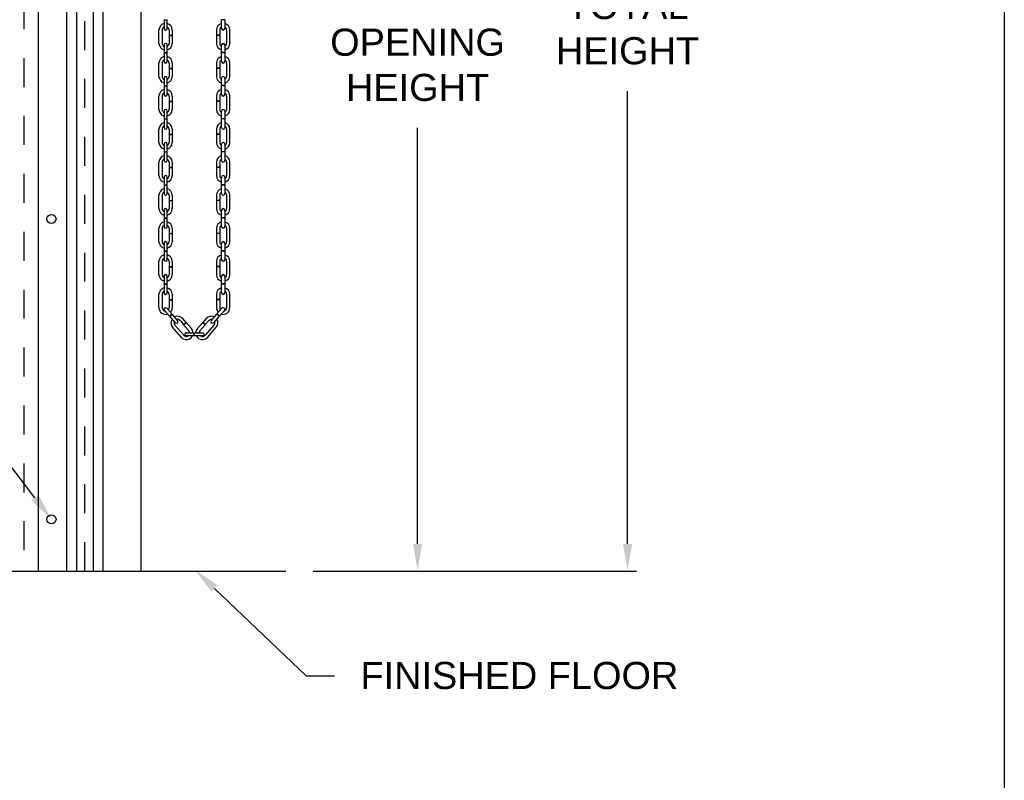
# Model space of a CAD drawing. Header units: inches. Extents: x 169.6 to 213.8, y 195 to 266.5.
# Tile 44 of 58: x 210.4 to 213.8, y 219.6 to 222.3. Entities that reach past the tile are written whole.
import ezdxf
from ezdxf import colors
from ezdxf.entities.mleader import LeaderData, LeaderLine
from ezdxf.math import Vec2, Vec3

# ---------------------------------------------------------------- set-up
doc = ezdxf.new("R2010")
doc.units = ezdxf.units.IN
doc.header["$LTSCALE"] = 0.25
doc.header["$MEASUREMENT"] = 0
doc.linetypes.add('HIDDEN', pattern=[0.375, 0.25, -0.125])
doc.linetypes.add('HIDDEN2', pattern=[0.1875, 0.125, -0.0625])
doc.layers.add('ANNOTATIONS', color=1, linetype='Continuous')
doc.layers.add('CHAIN HOIST RH', color=7, linetype='Continuous')
doc.styles.add('ARIAL', font='arial.ttf', dxfattribs={"height": 0.09375})
doc.dimstyles.new('STANDARD$0', dxfattribs={"dimtxt": 0.09375, "dimasz": 0.09375, "dimexe": 0.03125, "dimexo": 0.046875, "dimgap": 0.09, "dimtad": 0, "dimtih": 1, "dimtoh": 1, "dimdec": 4, "dimzin": 0, "dimdsep": 46, "dimtxsty": 'ARIAL', "dimcen": 0.09, "dimadec": 0, "dimazin": 0, "dimtfac": 1, "dimtdec": 4, "dimtofl": 0, "dimtmove": 0, "dimatfit": 1, "dimfxl": 1, "dimtolj": 1, "dimtzin": 0, "dimarcsym": 0})

# ---------------------------------------------------------------- blocks, each defined once
blk = doc.blocks.new('*D51')
at = {"layer": 'ANNOTATIONS', "color": 0, "lineweight": -2, "transparency": 16777216}
for p, q in [((210.4114, 223.8447), (211.7568, 223.8447)), ((211.7255, 223.751), (211.7255, 222.3138)), ((211.7255, 220.4419), (211.7255, 221.879)), ((211.3645, 220.3481), (211.7568, 220.3481))]:
    blk.add_line(p, q, dxfattribs=at)
at = {"layer": 'ANNOTATIONS', "color": 0, "transparency": 16777216}
for points in [[(211.7099, 223.751), (211.7412, 223.751), (211.7255, 223.8447)], [(211.7099, 220.4419), (211.7412, 220.4419), (211.7255, 220.3481)]]:
    blk.add_solid(points, dxfattribs=at)
at = {"layer": 'defpoints', "color": 0, "transparency": 16777216}
for p in [(210.3645, 223.8447), (211.7255, 223.8447), (211.3176, 220.3481)]:
    blk.add_point(p, dxfattribs=at)
at = {"layer": 'ANNOTATIONS', "color": 0, "transparency": 16777216, "insert": (211.7255, 222.0964), "char_height": 0.09375, "attachment_point": 5, "style": 'ARIAL'}
blk.add_mtext('\\A1;OPENING \\PHEIGHT', dxfattribs=at)
blk = doc.blocks.new('*D52')
at = {"layer": 'ANNOTATIONS', "color": 0, "lineweight": -2, "transparency": 16777216}
for p, q in [((211.3489, 225.0981), (212.4823, 225.0981)), ((212.451, 225.0044), (212.451, 222.4405)), ((212.451, 220.4419), (212.451, 222.0057)), ((211.3645, 220.3481), (212.4823, 220.3481))]:
    blk.add_line(p, q, dxfattribs=at)
at = {"layer": 'ANNOTATIONS', "color": 0, "transparency": 16777216}
for points in [[(212.4354, 225.0044), (212.4667, 225.0044), (212.451, 225.0981)], [(212.4354, 220.4419), (212.4667, 220.4419), (212.451, 220.3481)]]:
    blk.add_solid(points, dxfattribs=at)
at = {"layer": 'defpoints', "color": 0, "transparency": 16777216}
for p in [(211.302, 225.0981), (211.3176, 220.3481), (212.451, 220.3481)]:
    blk.add_point(p, dxfattribs=at)
at = {"layer": 'ANNOTATIONS', "color": 0, "transparency": 16777216, "insert": (212.451, 222.2231), "char_height": 0.09375, "attachment_point": 5, "style": 'ARIAL'}
blk.add_mtext('\\A1;TOTAL\\PHEIGHT', dxfattribs=at)

msp = doc.modelspace()

# ---------------------------------------------------------------- linework, layer by layer
at = {"layer": 'CHAIN HOIST RH', "linetype": 'HIDDEN2'}
msp.add_line((210.36448, 225.12032), (210.36448, 220.3481), dxfattribs=at)
at = {"layer": 'CHAIN HOIST RH', "linetype": 'HIDDEN'}
msp.add_line((210.57541, 220.3481), (210.57541, 224.14599), dxfattribs=at)
at = {"layer": 'CHAIN HOIST RH', "linetype": 'Continuous'}
for p, q in [((210.41481, 224.0981), (210.41481, 220.3481)), ((210.51291, 224.0981), (210.51291, 220.3481)), ((210.54644, 224.0981), (210.54644, 220.3481)), ((210.60439, 224.0981), (210.60439, 220.3481)), ((210.63791, 224.0981), (210.63791, 220.3481)), ((210.77073, 220.3481), (210.77073, 224.0981)), ((209.6395, 220.3481), (211.27073, 220.3481))]:
    msp.add_line(p, q, dxfattribs=at)
at = {"layer": 'CHAIN HOIST RH'}
for p, q in [((210.84935, 222.25239), (210.84935, 222.22264)), ((210.84935, 222.25239), (210.86045, 222.25239)), ((210.86045, 222.22264), (210.86045, 222.25239)), ((211.05933, 222.25239), (211.04823, 222.25239)), ((211.04823, 222.22264), (211.04823, 222.25239)), ((211.05933, 222.25239), (211.05933, 222.22264)), ((210.83198, 222.17088), (210.83198, 222.21731)), ((210.84308, 222.21731), (210.84308, 222.17088)), ((210.86672, 222.21731), (210.86672, 222.19948)), ((210.86672, 222.19948), (210.87782, 222.19948)), ((210.86672, 222.19858), (210.87782, 222.19858)), ((210.86672, 222.19858), (210.86672, 222.17088)), ((210.87782, 222.21731), (210.87782, 222.19948)), ((210.87782, 222.19858), (210.87782, 222.17088)), ((211.03086, 222.21731), (211.03086, 222.19948)), ((211.04196, 222.19948), (211.03086, 222.19948)), ((211.03086, 222.19858), (211.03086, 222.17088)), ((211.04196, 222.19858), (211.03086, 222.19858)), ((211.04196, 222.21731), (211.04196, 222.19948)), ((211.04196, 222.19858), (211.04196, 222.17088)), ((211.0656, 222.21731), (211.0656, 222.17088)), ((211.0767, 222.17088), (211.0767, 222.21731)), ((210.84935, 222.16555), (210.84935, 222.13917)), ((210.86045, 222.13917), (210.86045, 222.16555)), ((211.04823, 222.13917), (211.04823, 222.16555)), ((211.05933, 222.16555), (211.05933, 222.13917)), ((210.84935, 222.13917), (210.86045, 222.13917)), ((210.84935, 222.13827), (210.86045, 222.13827)), ((210.84935, 222.13827), (210.84935, 222.10852)), ((210.86045, 222.10852), (210.86045, 222.13827)), ((211.05933, 222.13917), (211.04823, 222.13917)), ((211.05933, 222.13827), (211.04823, 222.13827)), ((211.04823, 222.10852), (211.04823, 222.13827)), ((211.05933, 222.13827), (211.05933, 222.10852)), ((210.83198, 222.05676), (210.83198, 222.10319)), ((210.84308, 222.10319), (210.84308, 222.05676)), ((210.86672, 222.10319), (210.86672, 222.08536)), ((210.86672, 222.08536), (210.87782, 222.08536)), ((210.87782, 222.10319), (210.87782, 222.08536)), ((211.03086, 222.10319), (211.03086, 222.08536)), ((211.04196, 222.08536), (211.03086, 222.08536)), ((211.04196, 222.10319), (211.04196, 222.08536)), ((211.0656, 222.10319), (211.0656, 222.05676)), ((211.0767, 222.05676), (211.0767, 222.10319)), ((210.84935, 222.05143), (210.84935, 222.02505)), ((210.86045, 222.02505), (210.86045, 222.05143)), ((210.86672, 222.08446), (210.86672, 222.05676)), ((210.86672, 222.08446), (210.87782, 222.08446)), ((210.87782, 222.08446), (210.87782, 222.05676)), ((211.03086, 222.08446), (211.03086, 222.05676)), ((211.04196, 222.08446), (211.03086, 222.08446)), ((211.04196, 222.08446), (211.04196, 222.05676)), ((211.04823, 222.02505), (211.04823, 222.05143)), ((211.05933, 222.05143), (211.05933, 222.02505)), ((210.84935, 222.02505), (210.86045, 222.02505)), ((210.84935, 222.02415), (210.86045, 222.02415)), ((210.84935, 222.02415), (210.84935, 221.99439)), ((210.86045, 221.99439), (210.86045, 222.02415)), ((211.05933, 222.02505), (211.04823, 222.02505)), ((211.04823, 221.99439), (211.04823, 222.02415)), ((211.05933, 222.02415), (211.04823, 222.02415)), ((211.05933, 222.02415), (211.05933, 221.99439)), ((210.83198, 221.94264), (210.83198, 221.98906)), ((210.84308, 221.98906), (210.84308, 221.94264)), ((210.86672, 221.98906), (210.86672, 221.97124)), ((210.87782, 221.98906), (210.87782, 221.97124)), ((211.03086, 221.98906), (211.03086, 221.97124)), ((211.04196, 221.98906), (211.04196, 221.97124)), ((211.0656, 221.98906), (211.0656, 221.94264)), ((211.0767, 221.94264), (211.0767, 221.98906)), ((210.86672, 221.97124), (210.87782, 221.97124)), ((210.86672, 221.97034), (210.86672, 221.94264)), ((210.86672, 221.97034), (210.87782, 221.97034)), ((210.87782, 221.97034), (210.87782, 221.94264)), ((211.04196, 221.97124), (211.03086, 221.97124)), ((211.03086, 221.97034), (211.03086, 221.94264)), ((211.04196, 221.97034), (211.03086, 221.97034)), ((211.04196, 221.97034), (211.04196, 221.94264)), ((210.84935, 221.93731), (210.84935, 221.91093)), ((210.86045, 221.91093), (210.86045, 221.93731)), ((211.04823, 221.91093), (211.04823, 221.93731)), ((211.05933, 221.93731), (211.05933, 221.91093)), ((210.84935, 221.91093), (210.86045, 221.91093)), ((210.84935, 221.91003), (210.86045, 221.91003)), ((210.84935, 221.91003), (210.84935, 221.88027)), ((210.86045, 221.88027), (210.86045, 221.91003)), ((211.05933, 221.91093), (211.04823, 221.91093)), ((211.04823, 221.88027), (211.04823, 221.91003)), ((211.05933, 221.91003), (211.04823, 221.91003)), ((211.05933, 221.91003), (211.05933, 221.88027)), ((210.83198, 221.82852), (210.83198, 221.87494)), ((210.84308, 221.87494), (210.84308, 221.82852)), ((210.86672, 221.87494), (210.86672, 221.85712)), ((210.86672, 221.85712), (210.87782, 221.85712)), ((210.86672, 221.85622), (210.86672, 221.82852)), ((210.86672, 221.85622), (210.87782, 221.85622)), ((210.87782, 221.87494), (210.87782, 221.85712)), ((210.87782, 221.85622), (210.87782, 221.82852)), ((211.03086, 221.87494), (211.03086, 221.85712)), ((211.04196, 221.85712), (211.03086, 221.85712)), ((211.04196, 221.85622), (211.03086, 221.85622)), ((211.03086, 221.85622), (211.03086, 221.82852)), ((211.04196, 221.87494), (211.04196, 221.85712)), ((211.04196, 221.85622), (211.04196, 221.82852)), ((211.0656, 221.87494), (211.0656, 221.82852)), ((211.0767, 221.82852), (211.0767, 221.87494)), ((210.84935, 221.82319), (210.84935, 221.79681)), ((210.86045, 221.79681), (210.86045, 221.82319)), ((211.04823, 221.79681), (211.04823, 221.82319)), ((211.05933, 221.82319), (211.05933, 221.79681)), ((210.84935, 221.79681), (210.86045, 221.79681)), ((210.84935, 221.79591), (210.84935, 221.76615)), ((210.84935, 221.79591), (210.86045, 221.79591)), ((210.86045, 221.76615), (210.86045, 221.79591)), ((211.05933, 221.79681), (211.04823, 221.79681)), ((211.04823, 221.76615), (211.04823, 221.79591)), ((211.05933, 221.79591), (211.04823, 221.79591)), ((211.05933, 221.79591), (211.05933, 221.76615)), ((210.83198, 221.7144), (210.83198, 221.76082)), ((210.84308, 221.76082), (210.84308, 221.7144)), ((210.86672, 221.76082), (210.86672, 221.74299)), ((210.87782, 221.76082), (210.87782, 221.74299)), ((211.03086, 221.76082), (211.03086, 221.74299)), ((211.04196, 221.76082), (211.04196, 221.74299)), ((211.0656, 221.76082), (211.0656, 221.7144)), ((211.0767, 221.7144), (211.0767, 221.76082)), ((210.86672, 221.74299), (210.87782, 221.74299)), ((210.86672, 221.74209), (210.87782, 221.74209)), ((210.86672, 221.74209), (210.86672, 221.7144)), ((210.87782, 221.74209), (210.87782, 221.7144)), ((211.04196, 221.74299), (211.03086, 221.74299)), ((211.04196, 221.74209), (211.03086, 221.74209)), ((211.03086, 221.74209), (211.03086, 221.7144)), ((211.04196, 221.74209), (211.04196, 221.7144)), ((210.84935, 221.70907), (210.84935, 221.68268)), ((210.84935, 221.68268), (210.86045, 221.68268)), ((210.84935, 221.68178), (210.84935, 221.65203)), ((210.84935, 221.68178), (210.86045, 221.68178)), ((210.86045, 221.68268), (210.86045, 221.70907)), ((210.86045, 221.65203), (210.86045, 221.68178)), ((211.04823, 221.68268), (211.04823, 221.70907)), ((211.05933, 221.68268), (211.04823, 221.68268)), ((211.05933, 221.68178), (211.04823, 221.68178)), ((211.04823, 221.65203), (211.04823, 221.68178)), ((211.05933, 221.70907), (211.05933, 221.68268)), ((211.05933, 221.68178), (211.05933, 221.65203)), ((210.83198, 221.60028), (210.83198, 221.6467)), ((210.84308, 221.6467), (210.84308, 221.60028)), ((210.86672, 221.6467), (210.86672, 221.62887)), ((210.87782, 221.6467), (210.87782, 221.62887)), ((211.03086, 221.6467), (211.03086, 221.62887)), ((211.04196, 221.6467), (211.04196, 221.62887)), ((211.0656, 221.6467), (211.0656, 221.60028)), ((211.0767, 221.60028), (211.0767, 221.6467)), ((210.86672, 221.62887), (210.87782, 221.62887)), ((210.86672, 221.62797), (210.87782, 221.62797)), ((210.86672, 221.62797), (210.86672, 221.60028)), ((210.87782, 221.62797), (210.87782, 221.60028)), ((211.04196, 221.62887), (211.03086, 221.62887)), ((211.04196, 221.62797), (211.03086, 221.62797)), ((211.03086, 221.62797), (211.03086, 221.60028)), ((211.04196, 221.62797), (211.04196, 221.60028)), ((210.84935, 221.59494), (210.84935, 221.56856)), ((210.86045, 221.56856), (210.86045, 221.59494)), ((211.04823, 221.56856), (211.04823, 221.59494)), ((211.05933, 221.59494), (211.05933, 221.56856)), ((210.84935, 221.56856), (210.86045, 221.56856)), ((210.84935, 221.56766), (210.84935, 221.53791)), ((210.84935, 221.56766), (210.86045, 221.56766)), ((210.86045, 221.53791), (210.86045, 221.56766)), ((211.05933, 221.56856), (211.04823, 221.56856)), ((211.05933, 221.56766), (211.04823, 221.56766)), ((211.04823, 221.53791), (211.04823, 221.56766)), ((211.05933, 221.56766), (211.05933, 221.53791)), ((210.83198, 221.48615), (210.83198, 221.53258)), ((210.84308, 221.53258), (210.84308, 221.48615)), ((210.86672, 221.53258), (210.86672, 221.51475)), ((210.86672, 221.51475), (210.87782, 221.51475)), ((210.86672, 221.51385), (210.87782, 221.51385)), ((210.86672, 221.51385), (210.86672, 221.48615)), ((210.87782, 221.53258), (210.87782, 221.51475)), ((210.87782, 221.51385), (210.87782, 221.48615)), ((211.03086, 221.53258), (211.03086, 221.51475)), ((211.04196, 221.51475), (211.03086, 221.51475)), ((211.04196, 221.51385), (211.03086, 221.51385)), ((211.03086, 221.51385), (211.03086, 221.48615)), ((211.04196, 221.53258), (211.04196, 221.51475)), ((211.04196, 221.51385), (211.04196, 221.48615)), ((211.0656, 221.53258), (211.0656, 221.48615)), ((211.0767, 221.48615), (211.0767, 221.53258)), ((210.84935, 221.48082), (210.84935, 221.45444)), ((210.86045, 221.45444), (210.86045, 221.48082)), ((211.04823, 221.45444), (211.04823, 221.48082)), ((211.05933, 221.48082), (211.05933, 221.45444)), ((210.84935, 221.45444), (210.86045, 221.45444)), ((210.84935, 221.45354), (210.84935, 221.42379)), ((210.84935, 221.45354), (210.86045, 221.45354)), ((210.86045, 221.42379), (210.86045, 221.45354)), ((211.05933, 221.45444), (211.04823, 221.45444)), ((211.05933, 221.45354), (211.04823, 221.45354)), ((211.04823, 221.42379), (211.04823, 221.45354)), ((211.05933, 221.45354), (211.05933, 221.42379)), ((210.83198, 221.37203), (210.83198, 221.41845)), ((210.84308, 221.41845), (210.84308, 221.37203)), ((210.86672, 221.41845), (210.86672, 221.40063)), ((210.87782, 221.41845), (210.87782, 221.40063)), ((211.03086, 221.41845), (211.03086, 221.40063)), ((211.04196, 221.41845), (211.04196, 221.40063)), ((211.0656, 221.41845), (211.0656, 221.37203)), ((211.0767, 221.37203), (211.0767, 221.41845)), ((210.86672, 221.40063), (210.87782, 221.40063)), ((210.86672, 221.39973), (210.87782, 221.39973)), ((210.86672, 221.39973), (210.86672, 221.37203)), ((210.87782, 221.39973), (210.87782, 221.37203)), ((211.04196, 221.40063), (211.03086, 221.40063)), ((211.03086, 221.39973), (211.03086, 221.37203)), ((211.04196, 221.39973), (211.03086, 221.39973)), ((211.04196, 221.39973), (211.04196, 221.37203)), ((210.84935, 221.3667), (210.84935, 221.34032)), ((210.84935, 221.34032), (210.86045, 221.34032)), ((210.84935, 221.33942), (210.86045, 221.33942)), ((210.84935, 221.33942), (210.84935, 221.30966)), ((210.86045, 221.34032), (210.86045, 221.3667)), ((210.86045, 221.30966), (210.86045, 221.33942)), ((211.04823, 221.34032), (211.04823, 221.3667)), ((211.05933, 221.34032), (211.04823, 221.34032)), ((211.05933, 221.33942), (211.04823, 221.33942)), ((211.04823, 221.30966), (211.04823, 221.33942)), ((211.05933, 221.3667), (211.05933, 221.34032)), ((211.05933, 221.33942), (211.05933, 221.30966)), ((210.83198, 221.25791), (210.83198, 221.30433)), ((210.84308, 221.30433), (210.84308, 221.25791)), ((210.86672, 221.30433), (210.86672, 221.28651)), ((210.87782, 221.30433), (210.87782, 221.28651)), ((211.03086, 221.30433), (211.03086, 221.28651)), ((211.04196, 221.30433), (211.04196, 221.28651)), ((211.0656, 221.30433), (211.0656, 221.25791)), ((211.0767, 221.25791), (211.0767, 221.30433)), ((210.86672, 221.28651), (210.87782, 221.28651)), ((210.86672, 221.28561), (210.86672, 221.25791)), ((210.86672, 221.28561), (210.87782, 221.28561)), ((210.87782, 221.28561), (210.87782, 221.25791)), ((211.04196, 221.28651), (211.03086, 221.28651)), ((211.03086, 221.28561), (211.03086, 221.25791)), ((211.04196, 221.28561), (211.03086, 221.28561)), ((211.04196, 221.28561), (211.04196, 221.25791)), ((210.85072, 221.24893), (210.86809, 221.22906)), ((210.87644, 221.23637), (210.85908, 221.25623)), ((210.86809, 221.22906), (210.87644, 221.23637)), ((210.86868, 221.22838), (210.87704, 221.23569)), ((210.89662, 221.21328), (210.87704, 221.23569)), ((211.01207, 221.21328), (211.03165, 221.23569)), ((211.04001, 221.22838), (211.03165, 221.23569)), ((211.03224, 221.23637), (211.0496, 221.25623)), ((211.0406, 221.22906), (211.03224, 221.23637)), ((211.05796, 221.24893), (211.0406, 221.22906)), ((210.86868, 221.22838), (210.88826, 221.20598)), ((210.90485, 221.2134), (210.91658, 221.19997)), ((210.9132, 221.2207), (210.92493, 221.20728)), ((210.91658, 221.19997), (210.92493, 221.20728)), ((210.91717, 221.1993), (210.92553, 221.2066)), ((210.92553, 221.2066), (210.94375, 221.18575)), ((210.98316, 221.2066), (210.96493, 221.18575)), ((210.99152, 221.1993), (210.98316, 221.2066)), ((210.99548, 221.2207), (210.98375, 221.20728)), ((210.99211, 221.19997), (210.98375, 221.20728)), ((211.00384, 221.2134), (210.99211, 221.19997)), ((211.04001, 221.22838), (211.02043, 221.20598)), ((210.90923, 221.15558), (210.87869, 221.19053)), ((210.88704, 221.19784), (210.91759, 221.16288)), ((210.91717, 221.1993), (210.93539, 221.17844)), ((210.92582, 221.17143), (210.98286, 221.17143)), ((210.95221, 221.16033), (210.95221, 221.17143)), ((210.95311, 221.16033), (210.95311, 221.17143)), ((210.99152, 221.1993), (210.97329, 221.17844)), ((211.02164, 221.19784), (210.99109, 221.16288)), ((210.99945, 221.15558), (211.03, 221.19053)), ((210.98286, 221.16033), (210.92582, 221.16033))]:
    msp.add_line(p, q, dxfattribs=at)
at = {"layer": 'CHAIN HOIST RH', "linetype": 'Continuous'}
for centre in [(210.46045, 221.56485), (210.46045, 220.5273)]:
    msp.add_circle(centre, 0.01562, dxfattribs=at)
at = {"layer": 'CHAIN HOIST RH'}
for centre, radius, start, end in [((210.8549, 222.21731), 0.02292, 104.01225, 180), ((210.8549, 222.21731), 0.01182, 118.00044, 180), ((210.8549, 222.22264), 0.00555, 180, 0), ((210.8549, 222.21731), 0.02292, 0, 75.98775), ((210.8549, 222.21731), 0.01182, 0, 61.99956), ((211.05378, 222.21731), 0.02292, 104.01225, 180), ((211.05378, 222.21731), 0.01182, 118.00044, 180), ((211.05378, 222.22264), 0.00555, 180, 0), ((211.05378, 222.21731), 0.02292, 0, 75.98775), ((211.05378, 222.21731), 0.01182, 0, 61.99956), ((210.8549, 222.17088), 0.02292, 180, 255.98775), ((210.8549, 222.17088), 0.01182, 180, 241.99956), ((210.8549, 222.16555), 0.00555, 0, 180), ((210.8549, 222.17088), 0.01182, 298.00044, 0), ((210.8549, 222.17088), 0.02292, 284.01225, 0), ((211.05378, 222.17088), 0.02292, 180, 255.98775), ((211.05378, 222.17088), 0.01182, 180, 241.99956), ((211.05378, 222.16555), 0.00555, 0, 180), ((211.05378, 222.17088), 0.02292, 284.01225, 0), ((211.05378, 222.17088), 0.01182, 298.00044, 0), ((210.8549, 222.10319), 0.02292, 104.01225, 180), ((210.8549, 222.10319), 0.02292, 0, 75.98775), ((211.05378, 222.10319), 0.02292, 104.01225, 180), ((211.05378, 222.10319), 0.02292, 0, 75.98775), ((210.8549, 222.10319), 0.01182, 118.00044, 180), ((210.8549, 222.10852), 0.00555, 180, 0), ((210.8549, 222.10319), 0.01182, 0, 61.99956), ((211.05378, 222.10319), 0.01182, 118.00044, 180), ((211.05378, 222.10852), 0.00555, 180, 0), ((211.05378, 222.10319), 0.01182, 0, 61.99956), ((210.8549, 222.05676), 0.02292, 180, 255.98775), ((210.8549, 222.05676), 0.01182, 180, 241.99956), ((210.8549, 222.05143), 0.00555, 0, 180), ((210.8549, 222.05676), 0.01182, 298.00044, 0), ((210.8549, 222.05676), 0.02292, 284.01225, 0), ((211.05378, 222.05676), 0.02292, 180, 255.98775), ((211.05378, 222.05676), 0.01182, 180, 241.99956), ((211.05378, 222.05143), 0.00555, 0, 180), ((211.05378, 222.05676), 0.01182, 298.00044, 0), ((211.05378, 222.05676), 0.02292, 284.01225, 0), ((210.8549, 221.98906), 0.02292, 104.01225, 180), ((210.8549, 221.98906), 0.01182, 118.00044, 180), ((210.8549, 221.99439), 0.00555, 180, 0), ((210.8549, 221.98906), 0.02292, 0, 75.98775), ((210.8549, 221.98906), 0.01182, 0, 61.99956), ((211.05378, 221.98906), 0.02292, 104.01225, 180), ((211.05378, 221.98906), 0.01182, 118.00044, 180), ((211.05378, 221.99439), 0.00555, 180, 0), ((211.05378, 221.98906), 0.02292, 0, 75.98775), ((211.05378, 221.98906), 0.01182, 0, 61.99956), ((210.8549, 221.94264), 0.02292, 180, 255.98775), ((210.8549, 221.94264), 0.01182, 180, 241.99956), ((210.8549, 221.93731), 0.00555, 0, 180), ((210.8549, 221.94264), 0.02292, 284.01225, 0), ((210.8549, 221.94264), 0.01182, 298.00044, 0), ((211.05378, 221.94264), 0.02292, 180, 255.98775), ((211.05378, 221.94264), 0.01182, 180, 241.99956), ((211.05378, 221.93731), 0.00555, 0, 180), ((211.05378, 221.94264), 0.02292, 284.01225, 0), ((211.05378, 221.94264), 0.01182, 298.00044, 0), ((210.8549, 221.87494), 0.02292, 104.01225, 180), ((210.8549, 221.87494), 0.01182, 118.00044, 180), ((210.8549, 221.87494), 0.02292, 0, 75.98775), ((210.8549, 221.87494), 0.01182, 0, 61.99956), ((211.05378, 221.87494), 0.02292, 104.01225, 180), ((211.05378, 221.87494), 0.01182, 118.00044, 180), ((211.05378, 221.87494), 0.02292, 0, 75.98775), ((211.05378, 221.87494), 0.01182, 0, 61.99956), ((210.8549, 221.88027), 0.00555, 180, 0), ((211.05378, 221.88027), 0.00555, 180, 0), ((210.8549, 221.82852), 0.02292, 180, 255.98775), ((210.8549, 221.82852), 0.01182, 180, 241.99956), ((210.8549, 221.82319), 0.00555, 0, 180), ((210.8549, 221.82852), 0.02292, 284.01225, 0), ((210.8549, 221.82852), 0.01182, 298.00044, 0), ((211.05378, 221.82852), 0.02292, 180, 255.98775), ((211.05378, 221.82852), 0.01182, 180, 241.99956), ((211.05378, 221.82319), 0.00555, 0, 180), ((211.05378, 221.82852), 0.01182, 298.00044, 0), ((211.05378, 221.82852), 0.02292, 284.01225, 0), ((210.8549, 221.76082), 0.02292, 104.01225, 180), ((210.8549, 221.76082), 0.02292, 0, 75.98775), ((211.05378, 221.76082), 0.02292, 104.01225, 180), ((211.05378, 221.76082), 0.02292, 0, 75.98775), ((210.8549, 221.76082), 0.01182, 118.00044, 180), ((210.8549, 221.76615), 0.00555, 180, 0), ((210.8549, 221.76082), 0.01182, 0, 61.99956), ((211.05378, 221.76082), 0.01182, 118.00044, 180), ((211.05378, 221.76615), 0.00555, 180, 0), ((211.05378, 221.76082), 0.01182, 0, 61.99956), ((210.8549, 221.7144), 0.02292, 180, 255.98775), ((210.8549, 221.7144), 0.01182, 180, 241.99956), ((210.8549, 221.70907), 0.00555, 0, 180), ((210.8549, 221.7144), 0.02292, 284.01225, 0), ((210.8549, 221.7144), 0.01182, 298.00044, 0), ((211.05378, 221.7144), 0.02292, 180, 255.98775), ((211.05378, 221.7144), 0.01182, 180, 241.99956), ((211.05378, 221.70907), 0.00555, 0, 180), ((211.05378, 221.7144), 0.02292, 284.01225, 0), ((211.05378, 221.7144), 0.01182, 298.00044, 0), ((210.8549, 221.6467), 0.02292, 104.01225, 180), ((210.8549, 221.6467), 0.01182, 118.00044, 180), ((210.8549, 221.65203), 0.00555, 180, 0), ((210.8549, 221.6467), 0.02292, 0, 75.98775), ((210.8549, 221.6467), 0.01182, 0, 61.99956), ((211.05378, 221.6467), 0.02292, 104.01225, 180), ((211.05378, 221.6467), 0.01182, 118.00044, 180), ((211.05378, 221.65203), 0.00555, 180, 0), ((211.05378, 221.6467), 0.02292, 0, 75.98775), ((211.05378, 221.6467), 0.01182, 0, 61.99956), ((210.8549, 221.60028), 0.02292, 180, 255.98775), ((210.8549, 221.60028), 0.01182, 180, 241.99956), ((210.8549, 221.59494), 0.00555, 0, 180), ((210.8549, 221.60028), 0.02292, 284.01225, 0), ((210.8549, 221.60028), 0.01182, 298.00044, 0), ((211.05378, 221.60028), 0.02292, 180, 255.98775), ((211.05378, 221.60028), 0.01182, 180, 241.99956), ((211.05378, 221.59494), 0.00555, 0, 180), ((211.05378, 221.60028), 0.01182, 298.00044, 0), ((211.05378, 221.60028), 0.02292, 284.01225, 0), ((210.8549, 221.53258), 0.02292, 104.01225, 180), ((210.8549, 221.53258), 0.01182, 118.00044, 180), ((210.8549, 221.53258), 0.02292, 0, 75.98775), ((210.8549, 221.53258), 0.01182, 0, 61.99956), ((211.05378, 221.53258), 0.02292, 104.01225, 180), ((211.05378, 221.53258), 0.01182, 118.00044, 180), ((211.05378, 221.53258), 0.02292, 0, 75.98775), ((211.05378, 221.53258), 0.01182, 0, 61.99956), ((210.8549, 221.53791), 0.00555, 180, 0), ((211.05378, 221.53791), 0.00555, 180, 0), ((210.8549, 221.48615), 0.02292, 180, 255.98775), ((210.8549, 221.48615), 0.01182, 180, 241.99956), ((210.8549, 221.48082), 0.00555, 0, 180), ((210.8549, 221.48615), 0.02292, 284.01225, 0), ((210.8549, 221.48615), 0.01182, 298.00044, 0), ((211.05378, 221.48615), 0.02292, 180, 255.98775), ((211.05378, 221.48615), 0.01182, 180, 241.99956), ((211.05378, 221.48082), 0.00555, 0, 180), ((211.05378, 221.48615), 0.01182, 298.00044, 0), ((211.05378, 221.48615), 0.02292, 284.01225, 0), ((210.8549, 221.41845), 0.02292, 104.01225, 180), ((210.8549, 221.41845), 0.02292, 0, 75.98775), ((211.05378, 221.41845), 0.02292, 104.01225, 180), ((211.05378, 221.41845), 0.02292, 0, 75.98775), ((210.8549, 221.41845), 0.01182, 118.00044, 180), ((210.8549, 221.42379), 0.00555, 180, 0), ((210.8549, 221.41845), 0.01182, 0, 61.99956), ((211.05378, 221.41845), 0.01182, 118.00044, 180), ((211.05378, 221.42379), 0.00555, 180, 0), ((211.05378, 221.41845), 0.01182, 0, 61.99956), ((210.8549, 221.37203), 0.02292, 180, 255.98775), ((210.8549, 221.37203), 0.01182, 180, 241.99956), ((210.8549, 221.3667), 0.00555, 0, 180), ((210.8549, 221.37203), 0.01182, 298.00044, 0), ((210.8549, 221.37203), 0.02292, 284.01225, 0), ((211.05378, 221.37203), 0.02292, 180, 255.98775), ((211.05378, 221.37203), 0.01182, 180, 241.99956), ((211.05378, 221.3667), 0.00555, 0, 180), ((211.05378, 221.37203), 0.02292, 284.01225, 0), ((211.05378, 221.37203), 0.01182, 298.00044, 0), ((210.8549, 221.30433), 0.02292, 104.01225, 180), ((210.8549, 221.30433), 0.01182, 118.00044, 180), ((210.8549, 221.30966), 0.00555, 180, 0), ((210.8549, 221.30433), 0.02292, 0, 75.98775), ((210.8549, 221.30433), 0.01182, 0, 61.99956), ((211.05378, 221.30433), 0.02292, 104.01225, 180), ((211.05378, 221.30433), 0.01182, 118.00044, 180), ((211.05378, 221.30966), 0.00555, 180, 0), ((211.05378, 221.30433), 0.02292, 0, 75.98775), ((211.05378, 221.30433), 0.01182, 0, 61.99956), ((210.8549, 221.25791), 0.02292, 180, 287.8745), ((210.8549, 221.25791), 0.01182, 180, 261.1354), ((210.8549, 221.25258), 0.00555, 41.15123, 221.15123), ((210.8549, 221.25791), 0.01182, 321.09808, 0), ((210.8549, 221.25791), 0.02292, 316.26228, 0), ((211.05378, 221.25791), 0.02292, 180, 223.73772), ((211.05378, 221.25791), 0.01182, 180, 218.90192), ((211.05378, 221.25791), 0.02292, 252.1255, 0), ((211.05378, 221.25258), 0.00555, 318.84877, 138.84877), ((211.05378, 221.25791), 0.01182, 278.8646, 0), ((210.89595, 221.20562), 0.02292, 145.16348, 221.15123), ((210.89595, 221.20562), 0.01182, 159.15166, 221.15123), ((210.89595, 221.20562), 0.02292, 41.15123, 117.13897), ((210.89244, 221.20963), 0.00555, 221.15123, 41.15123), ((210.89595, 221.20562), 0.01182, 41.15123, 103.15079), ((211.01274, 221.20562), 0.02292, 62.86103, 138.84877), ((211.01274, 221.20562), 0.01182, 76.84921, 138.84877), ((211.01625, 221.20963), 0.00555, 138.84877, 318.84877), ((211.01274, 221.20562), 0.01182, 318.84877, 20.84834), ((211.01274, 221.20562), 0.02292, 318.84877, 34.83652), ((210.92582, 221.16588), 0.00555, 90, 270), ((210.92649, 221.17066), 0.01182, 3.74004, 41.15123), ((210.92649, 221.17066), 0.02292, 1.92789, 41.15123), ((210.98219, 221.17066), 0.02292, 138.84877, 178.07211), ((210.98219, 221.17066), 0.01182, 138.84877, 176.25996), ((210.98286, 221.16588), 0.00555, 270, 90), ((210.92649, 221.17066), 0.02292, 221.15123, 333.21672), ((210.92649, 221.17066), 0.01182, 221.15123, 299.10533), ((210.98219, 221.17066), 0.02292, 206.78328, 318.84877), ((210.98219, 221.17066), 0.01182, 240.89467, 318.84877)]:
    msp.add_arc(centre, radius, start, end, dxfattribs=at)
at = {"layer": 'defpoints'}
msp.add_lwpolyline([(213.75315, 214.73552), (194.28327, 214.73552), (194.28327, 227.47063), (213.75315, 227.47063)], close=True, dxfattribs=at)

# ---------------------------------------------------------------- dimensions: what is measured, and where the dimension line sits
at = {"layer": 'ANNOTATIONS'}
dim = msp.add_linear_dim(base=(212.45104, 220.3481), p1=(211.30198, 225.0981), p2=(211.3176, 220.3481), angle=90, text='TOTAL\\PHEIGHT', dimstyle='STANDARD$0', dxfattribs=at)
dim.commit()
dim.dimension.update_dxf_attribs({"geometry": '*D52', "text_midpoint": (212.45104, 222.2231), "dimtype": 160})
dim = msp.add_linear_dim(base=(211.72555, 223.84474), p1=(211.3176, 220.3481), p2=(210.36448, 223.84474), angle=90, text='OPENING \\PHEIGHT', dimstyle='STANDARD$0', dxfattribs=at)
dim.commit()
dim.dimension.update_dxf_attribs({"geometry": '*D51', "text_midpoint": (211.72555, 222.09642)})

# ---------------------------------------------------------------- leaders
ml = msp.add_multileader_mtext('Standard', dxfattribs=at)
ml.set_content('3/8" EXPANSION BOLTS\\P3\'-0" O.C. MAX\\PEACH SIDE', color=256, style='ARIAL')
ml.set_leader_properties()
ml.build(insert=Vec2(0, 0))
ml.multileader.update_dxf_attribs({"dogleg_length": 0.36, "arrow_head_size": 0.09375})
ctx = ml.context
ctx.base_point, ctx.char_height, ctx.arrow_head_size, ctx.landing_gap_size, ctx.plane_origin = Vec3(208.13117, 221.2689), 0.09375, 0.09375, 0.09, Vec3(207.79387, 219.82583)
ctx.text_align_type = 2
notes = []
notes.append((ctx, [(1, (1, 1, 0), (209.89173, 221.2689), (-1, 0), 0.09796, [(0, [(210.46045, 220.5273)], 0, [])])]))
ctx.mtext.insert, ctx.mtext.width, ctx.mtext.alignment, ctx.mtext.flow_direction = Vec3(209.70377, 221.31657), 1.5321608, 3, 5
ml = msp.add_multileader_mtext('Standard', dxfattribs=at)
ml.set_content('FINISHED FLOOR', color=256, style='ARIAL')
ml.set_leader_properties()
ml.build(insert=Vec2(0, 0))
ml.multileader.update_dxf_attribs({"dogleg_length": 0.36, "arrow_head_size": 0.09375})
ctx = ml.context
ctx.base_point, ctx.char_height, ctx.arrow_head_size, ctx.landing_gap_size, ctx.plane_origin = Vec3(211.4381, 219.98703), 0.09375, 0.09375, 0.09, Vec3(210.65307, 219.5538)
notes.append((ctx, [(0, (1, 1, 0), (211.34015, 219.98703), (1, 0), 0.09796, [(0, [(210.95598, 220.3531)], 0, [])])]))
ctx.mtext.insert, ctx.mtext.flow_direction = Vec3(211.5281, 220.0347), 5
for ctx, leaders in notes:
    for number, flags, end, landing, length, lines in leaders:
        leader = LeaderData()
        leader.index, (leader.has_last_leader_line, leader.has_dogleg_vector, leader.attachment_direction) = number, flags
        leader.last_leader_point, leader.dogleg_vector, leader.dogleg_length = Vec3(end), Vec3(landing), length
        for number, points, colour, breaks in lines:
            line = LeaderLine()
            line.index, line.vertices, line.color, line.breaks = number, Vec3.list(points), colors.encode_raw_color(colour), breaks
            leader.lines.append(line)
        ctx.leaders.append(leader)

doc.saveas('drawing.dxf')
